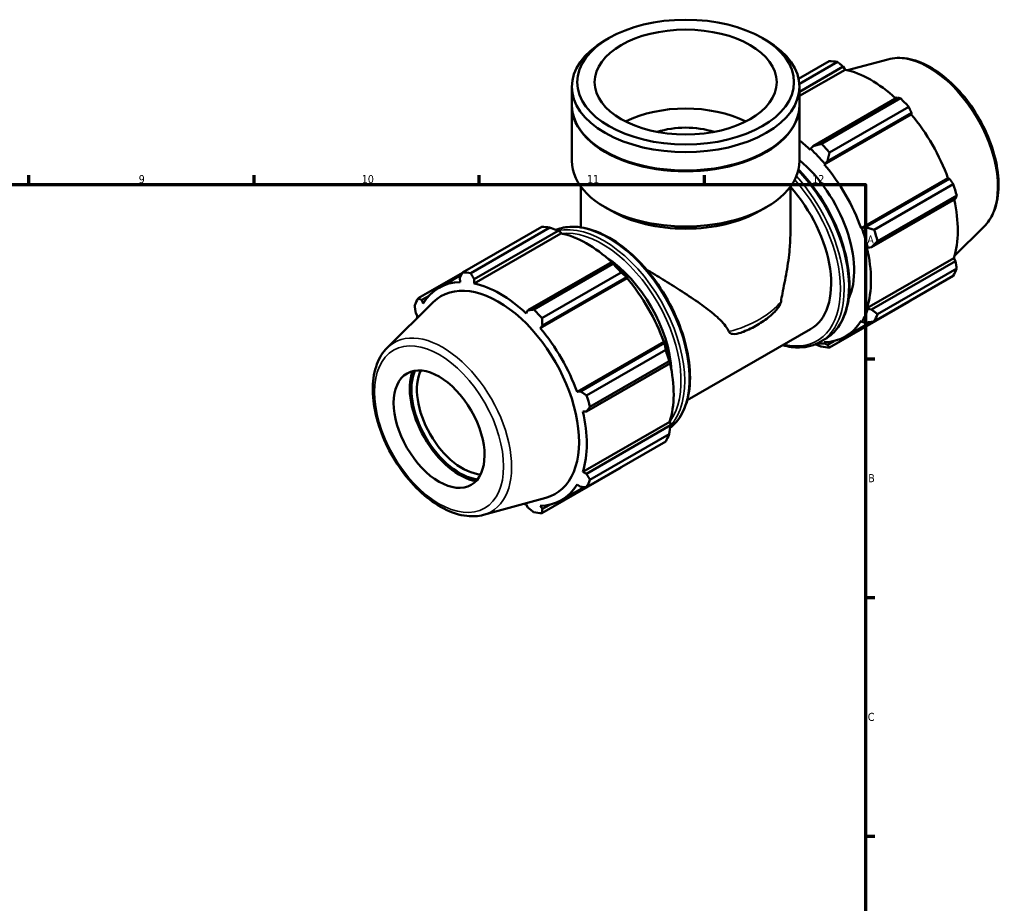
# Model space of a CAD drawing. Header units: millimetres. Extents: x 0 to 931, y 0 to 947.
# Tile 5 of 6: x 558 to 864, y 350 to 625. Entities that reach past the tile are written whole.
import ezdxf

# ---------------------------------------------------------------- set-up
doc = ezdxf.new("R2010")
doc.units = ezdxf.units.MM
for name, color, linetype, lineweight in [('Border (ISO)', 7, 'Continuous', 70), ('Visible (ISO)', 7, 'Continuous', 50), ('Visible Narrow (ISO)', 7, 'Continuous', 35)]:
    doc.layers.add(name, color=color, linetype=linetype, lineweight=lineweight)
doc.styles.add('Note Text (ISO)', font='tahoma.ttf')

# ---------------------------------------------------------------- blocks, each defined once
blk = doc.blocks.new('Borders Default Border')
at = {"layer": 'Border (ISO)'}
for p, q in [((560.67, 574), (560.67, 576.9)), ((630.75, 574), (630.75, 576.9)), ((700.83, 574), (700.83, 576.9)), ((770.92, 574), (770.92, 576.9)), ((821, 519.75), (823.9, 519.75)), ((821, 445.5), (823.9, 445.5)), ((821, 371.25), (823.9, 371.25))]:
    blk.add_line(p, q, dxfattribs=at)
at = {"layer": 'Border (ISO)', "flags": 128}
blk.add_lwpolyline([(20, 20), (20, 574), (821, 574), (821, 20), (20, 20)], dxfattribs=at)
at = {"layer": 'Border (ISO)', "color": 232, "true_color": 0xca0064, "char_height": 2.5, "attachment_point": 7, "style": 'Note Text (ISO)'}
for s, insert in [('9', (594.88, 574.35)), ('10', (664.29, 574.35)), ('11', (734.37, 574.4)), ('12', (804.46, 574.4)), ('A', (821.59, 555.62)), ('B', (821.89, 481.37)), ('C', (821.73, 407.08))]:
    blk.add_mtext(s, dxfattribs=dict(at, insert=insert))

msp = doc.modelspace()

# ---------------------------------------------------------------- linework, layer by layer
at = {"layer": 'Visible (ISO)'}
for p, q in [((741.134, 619.492), (739.928, 618.792)), ((788.991, 619.492), (790.198, 618.792)), ((827.986, 612.893), (815.468, 609.498)), ((800.223, 606.845), (809.768, 612.342)), ((812.299, 612.096), (800.443, 605.269)), ((800.473, 602.769), (814.123, 610.63)), ((814.123, 610.63), (814.667, 609.683)), ((800.473, 601.509), (814.667, 609.683)), ((729.653, 598.706), (729.653, 604.429)), ((800.473, 598.706), (800.473, 604.429)), ((830.861, 600.991), (804.7, 585.926)), ((807.307, 586.61), (831.932, 600.79)), ((729.653, 581.292), (729.653, 598.46)), ((800.473, 581.292), (800.473, 598.46)), ((834.463, 598.121), (809.838, 583.94)), ((808.201, 580.203), (835.224, 595.765)), ((809.182, 581.198), (835.343, 596.263)), ((835.343, 596.263), (835.224, 595.765)), ((804.7, 585.926), (803.946, 585.053)), ((740.141, 584.219), (739.928, 584.342)), ((789.985, 584.219), (790.198, 584.342)), ((803.946, 585.053), (803.859, 584.783)), ((808.201, 580.203), (808.335, 580.424)), ((808.335, 580.424), (809.182, 581.198)), ((732.486, 560.637), (732.486, 573.3)), ((797.64, 558.703), (797.64, 573.3)), ((819.667, 560.344), (846.69, 575.906)), ((847.179, 575.763), (821.018, 560.698)), ((823.721, 559.894), (848.346, 574.075)), ((846.69, 575.906), (847.179, 575.763)), ((849.394, 570.545), (824.77, 556.365)), ((741.939, 565.762), (739.928, 566.929)), ((788.187, 565.762), (790.198, 566.929)), ((822.875, 554.447), (849.036, 569.512)), ((695.663, 546.633), (720.287, 560.813)), ((821.018, 560.698), (819.924, 560.351)), ((857.919, 560.914), (848.699, 551.791)), ((722.818, 560.568), (698.194, 546.388)), ((726.267, 558.776), (699.243, 543.215)), ((699.265, 544.487), (725.425, 559.552)), ((725.425, 559.552), (726.18, 559.146)), ((726.18, 559.146), (726.267, 558.776)), ((819.924, 560.351), (819.667, 560.344)), ((821.465, 554.288), (821.742, 554.23)), ((821.742, 554.23), (822.875, 554.447)), ((742.164, 549.913), (716.003, 534.848)), ((717.827, 535.082), (742.452, 549.262)), ((742.569, 549.708), (742.164, 549.913)), ((821.465, 535.54), (848.489, 551.102)), ((849.036, 550.159), (822.875, 535.094)), ((848.489, 551.102), (849.036, 550.159)), ((695.617, 546.545), (681.78, 538.576)), ((688.323, 541.858), (695.261, 545.853)), ((744.983, 546.592), (720.358, 532.412)), ((848.346, 545.523), (823.721, 531.342)), ((824.77, 533.665), (849.394, 547.845)), ((694.782, 544.922), (694.901, 543.636)), ((699.243, 543.215), (699.265, 544.487)), ((746.824, 544.859), (719.801, 529.297)), ((720.485, 530.12), (746.646, 545.186)), ((746.646, 545.186), (746.958, 545.079)), ((746.958, 545.079), (746.824, 544.859)), ((682.947, 538.053), (685.214, 539.359)), ((672.207, 523.185), (686.543, 537.371)), ((683.436, 536.982), (682.947, 538.053)), ((809.838, 523.286), (834.463, 537.466)), ((681.09, 533.94), (681.637, 532.997)), ((716.003, 534.848), (715.459, 533.877)), ((821.742, 535.28), (821.465, 535.54)), ((822.875, 535.094), (821.742, 535.28)), ((719.801, 529.297), (720.485, 530.12)), ((814.779, 526.679), (822.617, 531.192)), ((819.667, 531.556), (819.924, 531.253)), ((819.924, 531.253), (821.018, 530.981)), ((765.551, 506.847), (803.936, 528.951)), ((758.29, 524.999), (731.267, 509.438)), ((758.482, 524.685), (732.321, 509.62)), ((758.29, 524.999), (758.547, 525.006)), ((758.547, 525.006), (758.482, 524.685)), ((806.957, 525.013), (808.383, 525.834)), ((808.335, 524.527), (808.201, 524.902)), ((809.182, 524.112), (808.335, 524.527)), ((811.208, 525.279), (809.182, 524.112)), ((734.241, 508.366), (758.865, 522.547)), ((734.177, 503.369), (760.338, 518.434)), ((759.914, 519.017), (735.289, 504.836)), ((760.338, 518.434), (760.365, 518.885)), ((732.321, 509.62), (731.267, 509.438)), ((733.065, 503.382), (734.177, 503.369)), ((760.089, 500.196), (733.065, 484.634)), ((760.089, 500.196), (760.365, 499.935)), ((760.365, 499.935), (760.338, 499.082)), ((760.338, 499.082), (734.177, 484.016)), ((758.865, 493.994), (734.241, 479.814)), ((735.289, 482.136), (759.914, 496.317)), ((720.358, 471.757), (744.983, 485.938)), ((734.177, 484.016), (733.065, 484.634)), ((726.379, 475.773), (733.458, 479.849)), ((731.267, 480.649), (732.321, 479.903)), ((702.14, 471.206), (721.605, 476.486)), ((715.459, 474.416), (716.003, 473.469)), ((720.485, 473.035), (719.801, 473.995)), ((722.808, 474.373), (720.485, 473.035))]:
    msp.add_line(p, q, dxfattribs=at)
for centre, major_axis, ratio in [((765.063, 605.818), (33.71, 0), 0.5758617), ((765.063, 605.818), (28.328, 0), 0.5758617), ((688.342, 497.869), (9.981, -17.332), 0.5780931)]:
    msp.add_ellipse(centre, major_axis=major_axis, ratio=ratio, dxfattribs=at)
for centre, major_axis, ratio, start_param, end_param in [((765.063, 604.429), (-35.41, 0), 0.5758617, 5.5016397, 10.2063236), ((822.115, 574.904), (-20.46, 35.53), 0.5780931, 5.8451561, 5.9396837), ((822.775, 575.284), (19.028, -33.043), 0.5780931, 2.0696433, 2.6635608), ((822.115, 574.904), (20.46, -35.53), 0.5780931, 1.9181653, 2.0126929), ((765.063, 598.46), (-35.41, 0), 0.5758617, 6.2771713, 9.4307919), ((765.063, 598.706), (-35.41, 0), 0.5758617, 0, 3.1415927), ((765.063, 581.292), (-28.328, 0), 0.5758617, 3.9922953, 5.4324827), ((822.775, 575.284), (19.028, -33.043), 0.5780931, 1.2672974, 1.8781627), ((765.063, 581.292), (-18, 0), 0.5758617, 4.1988584, 5.2259195), ((795.751, 559.722), (-19.028, 33.043), 0.5780931, 5.1942882, 5.3236938), ((797.491, 560.723), (-20.46, 35.53), 0.5780931, 5.059758, 5.1542856), ((765.063, 598.46), (35.11, 0), 0.5758617, 3.9231383, 5.5016397), ((795.751, 559.722), (19.233, -33.398), 0.5780931, 1.8781627, 2.0526956), ((765.063, 581.292), (-35.41, 0), 0.5758617, 0, 3.1415927), ((795.751, 559.722), (15.345, -26.647), 0.5780931, 0.384838, 2.1392364), ((795.751, 559.722), (-19.028, 33.043), 0.5780931, 4.4088901, 5.0197553), ((788.591, 555.598), (15.345, -26.647), 0.5780931, 0, 1.9288791), ((822.115, 574.904), (20.46, -35.53), 0.5780931, 1.1327672, 1.2272947), ((822.775, 575.284), (19.028, -33.043), 0.5780931, 0.4818993, 1.0759774), ((765.063, 578.976), (32.577, 0), 0.5758617, 3.9231383, 5.5016397), ((732.635, 523.375), (-20.46, 35.53), 0.5780931, 5.8451561, 5.9396837), ((734.374, 524.377), (19.028, -33.043), 0.5780931, 2.0696433, 2.6635608), ((795.751, 559.722), (19.233, -33.398), 0.5780931, 1.0927645, 1.2672974), ((797.491, 560.723), (-20.46, 35.53), 0.5780931, 4.2743598, 4.3688874), ((795.751, 559.722), (-19.028, 33.043), 0.5780931, 3.6234919, 4.2343571), ((738.978, 527.028), (15.345, -26.647), 0.5780931, 0.8482448, 2.2933478), ((732.635, 523.375), (20.46, -35.53), 0.5780931, 1.9181653, 2.0126929), ((734.374, 524.377), (-19.233, 33.398), 0.5780931, 5.0197553, 5.1942882), ((708.01, 509.195), (-20.46, 35.53), 0.5780931, 5.8451561, 5.9396837), ((822.115, 574.904), (20.46, -35.53), 0.5780931, 0.347369, 0.4418966), ((707.351, 508.815), (-19.028, 33.043), 0.5780931, 5.9796864, 6.5905516), ((706.755, 508.472), (-17.733, 30.794), 0.5780931, 2.9904271, 6.4343509), ((707.351, 508.815), (-19.028, 33.043), 0.5780931, 5.1942882, 5.8051535), ((734.374, 524.377), (19.028, -33.043), 0.5780931, 1.2672974, 1.8781627), ((708.01, 509.195), (-20.46, 35.53), 0.5780931, 0.347369, 0.4418966), ((708.01, 509.195), (20.46, -35.53), 0.5780931, 1.9181653, 2.0126929), ((795.751, 559.722), (19.233, -33.398), 0.5780931, 0.3073663, 0.4818993), ((797.491, 560.723), (20.46, -35.53), 0.5780931, 0.347369, 0.4418966), ((707.351, 508.815), (19.028, -33.043), 0.5780931, 3.6234919, 3.6506343), ((795.751, 559.722), (19.028, -33.043), 0.5780931, 5.9796864, 6.5905516), ((707.351, 508.815), (-19.028, 33.043), 0.5780931, 4.4088901, 5.0197553), ((734.374, 524.377), (-19.233, 33.398), 0.5780931, 4.2343571, 4.4088901), ((795.751, 559.722), (19.233, -33.398), 0.5780931, 5.8927531, 5.9796864), ((732.635, 523.375), (20.46, -35.53), 0.5780931, 1.1327672, 1.2272947), ((797.491, 560.723), (20.46, -35.53), 0.5780931, 5.8451561, 5.9396837), ((734.374, 524.377), (19.028, -33.043), 0.5780931, 0.4818993, 1.0759774), ((694.735, 501.55), (-10.94, 18.997), 0.5780931, 0.4501195, 2.6914732), ((694.735, 501.55), (10.579, -18.372), 0.5780931, 3.5447904, 5.8799875), ((695.584, 502.039), (9.981, -17.332), 0.5780931, 3.511361, 5.913417), ((708.01, 509.195), (20.46, -35.53), 0.5780931, 1.1327672, 1.2272947), ((707.351, 508.815), (-19.028, 33.043), 0.5780931, 3.6234919, 4.2343571), ((732.635, 523.375), (20.46, -35.53), 0.5780931, 0.347369, 0.4418966), ((708.01, 509.195), (20.46, -35.53), 0.5780931, 0.347369, 0.4418966), ((707.351, 508.815), (19.028, -33.043), 0.5780931, 5.9796864, 6.5905516), ((707.351, 508.815), (19.028, -33.043), 0.5780931, 5.7741437, 5.8051535), ((708.01, 509.195), (20.46, -35.53), 0.5780931, 5.8451561, 5.9396837)]:
    msp.add_ellipse(centre, major_axis=major_axis, ratio=ratio, start_param=start_param, end_param=end_param, dxfattribs=at)
for points, knots in [([(827.986, 612.893), (829.864, 613.402), (831.896, 613.464), (836.244, 612.748), (838.573, 611.893), (843.253, 609.323), (845.604, 607.574), (850.035, 603.394), (852.114, 600.965), (855.802, 595.679), (857.412, 592.826), (860.015, 586.966), (861.008, 583.961), (862.27, 578.07), (862.536, 575.186), (862.274, 569.819), (861.744, 567.333), (860.075, 563.54), (859.111, 562.093), (857.919, 560.914)], [5.6508865, 5.6508865, 5.6508865, 5.6508865, 5.9414672, 5.9414672, 6.2600776, 6.2600776, 6.59097, 6.59097, 6.9211718, 6.9211718, 7.2498571, 7.2498571, 7.5786217, 7.5786217, 7.9089938, 7.9089938, 8.2396148, 8.2396148, 8.4901479, 8.4901479, 8.4901479, 8.4901479]), ([(800.173, 578.643), (801.034, 577.757), (801.875, 576.826), (805.075, 573.033), (807.25, 569.882), (810.966, 563.246), (812.506, 559.762), (814.8, 552.804), (815.552, 549.332), (816.184, 542.737), (816.062, 539.616), (814.933, 534.052), (813.927, 531.604), (811.38, 528.04), (809.986, 526.757), (808.383, 525.834)], [6.6575529, 6.6575529, 6.6575529, 6.6575529, 6.7683308, 6.7683308, 7.0913845, 7.0913845, 7.4141927, 7.4141927, 7.737316, 7.737316, 8.0610677, 8.0610677, 8.3836775, 8.3836775, 8.6413135, 8.6413135, 8.6413135, 8.6413135]), ([(724.707, 559.836), (726.226, 560.453), (727.885, 560.782), (732.058, 560.872), (734.652, 560.364), (739.995, 558.295), (742.747, 556.707), (748.096, 552.619), (750.692, 550.118), (755.462, 544.463), (757.637, 541.312), (761.353, 534.676), (762.893, 531.192), (765.187, 524.234), (765.939, 520.761), (766.571, 514.167), (766.449, 511.046), (765.32, 505.481), (764.314, 503.034), (762.121, 499.965), (761.221, 499.019), (760.213, 498.234)], [5.5790957, 5.5790957, 5.5790957, 5.5790957, 5.8061874, 5.8061874, 6.121586, 6.121586, 6.4446419, 6.4446419, 6.7683308, 6.7683308, 7.0913845, 7.0913845, 7.4141927, 7.4141927, 7.737316, 7.737316, 8.0610677, 8.0610677, 8.3836775, 8.3836775, 8.5606744, 8.5606744, 8.5606744, 8.5606744]), ([(794.737, 537.578), (794.86, 538.388), (795.008, 539.215), (795.575, 542.217), (796.052, 544.475), (796.874, 549.141), (797.219, 551.532), (797.564, 555.521), (797.639, 557.131), (797.64, 558.703)], [11.1058693, 11.1058693, 11.1058693, 11.1058693, 11.3815236, 11.3815236, 12.0880952, 12.0880952, 12.7946669, 12.7946669, 13.2782226, 13.2782226, 13.2782226, 13.2782226]), ([(752.871, 547.533), (754.57, 546.511), (756.286, 545.467), (759.81, 543.295), (761.608, 542.168), (765.17, 539.884), (767.041, 538.654), (770.582, 536.193), (772.255, 534.964), (775.229, 532.483), (776.526, 531.247), (777.899, 529.362), (778.235, 528.815), (778.507, 528.232)], [6.6515046, 6.6515046, 6.6515046, 6.6515046, 7.2208681, 7.2208681, 7.8486655, 7.8486655, 8.5552371, 8.5552371, 9.2618087, 9.2618087, 9.9683804, 9.9683804, 10.2440347, 10.2440347, 10.2440347, 10.2440347]), ([(792.774, 534.398), (793.145, 534.774), (793.539, 535.218), (794.125, 536.049), (794.353, 536.429), (794.619, 537.07), (794.699, 537.325), (794.737, 537.578)], [-0.38950064, -0.38950064, -0.38950064, -0.38950064, -0.20791636, -0.20791636, -0.07984911, -0.07984911, -0.00001372, -0.00001372, -0.00001372, -0.00001372]), ([(783.045, 528.168), (783.811, 528.479), (784.558, 528.812), (786.008, 529.519), (786.711, 529.893), (788.068, 530.683), (788.723, 531.099), (789.978, 531.971), (790.579, 532.428), (791.722, 533.382), (792.264, 533.88), (792.774, 534.398)], [4.54149793, 4.54149793, 4.54149793, 4.54149793, 4.62961059, 4.62961059, 4.71772325, 4.71772325, 4.80583591, 4.80583591, 4.89394857, 4.89394857, 4.98206123, 4.98206123, 4.98206123, 4.98206123]), ([(778.507, 528.232), (778.598, 528.035), (778.735, 527.868), (779.129, 527.593), (779.372, 527.511), (780.457, 527.327), (781.5, 527.613), (782.498, 527.954), (782.771, 528.057), (783.045, 528.168)], [-2.92827474, -2.92827474, -2.92827474, -2.92827474, -2.82065689, -2.82065689, -2.70046823, -2.70046823, -2.29718943, -2.29718943, -2.14959015, -2.14959015, -2.14959015, -2.14959015]), ([(806.957, 525.013), (805.05, 523.915), (802.851, 523.331), (798.818, 523.243), (797.061, 523.474), (795.265, 523.958)], [2.3581282, 2.3581282, 2.3581282, 2.3581282, 2.66459471, 2.66459471, 2.88252007, 2.88252007, 2.88252007, 2.88252007]), ([(672.207, 523.185), (670.824, 521.817), (669.75, 520.091), (668.187, 515.971), (667.758, 513.527), (667.632, 508.189), (667.964, 505.278), (669.355, 499.348), (670.413, 496.33), (673.133, 490.488), (674.792, 487.663), (678.554, 482.47), (680.656, 480.103), (685.117, 476.054), (687.478, 474.376), (692.252, 471.91), (694.668, 471.12), (698.786, 470.66), (700.521, 470.767), (702.14, 471.206)], [0.9346301, 0.9346301, 0.9346301, 0.9346301, 1.2252108, 1.2252108, 1.5438212, 1.5438212, 1.8747136, 1.8747136, 2.2049154, 2.2049154, 2.5336007, 2.5336007, 2.8623653, 2.8623653, 3.1927374, 3.1927374, 3.5233584, 3.5233584, 3.7738915, 3.7738915, 3.7738915, 3.7738915])]:
    msp.add_open_spline(points, degree=3, knots=knots, dxfattribs=at)
for points, weights in [([(814.123, 610.63), (813.233, 611.35), (812.299, 612.096)], [1.00222338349, 1.00151994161, 1]), ([(831.932, 600.79), (831.389, 600.895), (830.861, 600.991)], [1, 1.00151994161, 1.00222338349]), ([(835.343, 596.263), (834.916, 597.175), (834.463, 598.121)], [1.00222338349, 1.00151994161, 1]), ([(807.307, 586.61), (805.966, 586.254), (804.7, 585.926)], [1.01598000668, 1.01136250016, 1.00594412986]), ([(809.182, 581.198), (809.492, 582.535), (809.838, 583.94)], [1.00594412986, 1.01136250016, 1.01598000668]), ([(848.346, 574.075), (847.754, 574.938), (847.179, 575.763)], [1, 1.00151994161, 1.00222338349]), ([(849.036, 569.512), (849.215, 570.02), (849.394, 570.545)], [1.00222338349, 1.00151994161, 1]), ([(823.721, 559.894), (822.331, 560.298), (821.018, 560.698)], [1.01598000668, 1.01136250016, 1.00594412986]), ([(722.818, 560.568), (724.16, 560.056), (725.425, 559.552)], [1.01598000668, 1.01136250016, 1.00594412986]), ([(822.875, 554.447), (823.791, 555.379), (824.77, 556.365)], [1.00594412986, 1.01136250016, 1.01598000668]), ([(742.164, 549.913), (742.316, 549.601), (742.452, 549.262)], [1.00594412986, 1.01136250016, 1.01598000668]), ([(849.394, 547.845), (849.215, 549.028), (849.036, 550.159)], [1, 1.00151994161, 1.00222338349]), ([(694.782, 544.922), (695.21, 545.758), (695.663, 546.633)], [1.00222338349, 1.00151994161, 1]), ([(698.194, 546.388), (698.736, 545.416), (699.265, 544.487)], [1, 1.00151994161, 1.00222338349]), ([(744.983, 546.592), (745.843, 545.881), (746.646, 545.186)], [1.01598000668, 1.01136250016, 1.00594412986]), ([(681.09, 533.94), (680.911, 535.071), (680.732, 536.254)], [1.00222338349, 1.00151994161, 1]), ([(681.78, 538.576), (682.372, 538.307), (682.947, 538.053)], [1, 1.00151994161, 1.00222338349]), ([(834.463, 537.466), (834.486, 537.51), (834.509, 537.554)], [1, 1.0000765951, 1.00015111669]), ([(716.003, 534.848), (716.893, 534.96), (717.827, 535.082)], [1.00222338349, 1.00151994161, 1]), ([(824.77, 533.665), (823.791, 534.387), (822.875, 535.094)], [1.01598000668, 1.01136250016, 1.00594412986]), ([(720.358, 532.412), (720.419, 531.241), (720.485, 530.12)], [1, 1.00151994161, 1.00222338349]), ([(821.018, 530.981), (822.331, 531.151), (823.721, 531.342)], [1.00594412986, 1.01136250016, 1.01598000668]), ([(758.482, 524.685), (758.681, 523.644), (758.865, 522.547)], [1.00594412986, 1.01136250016, 1.01598000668]), ([(805.419, 524.263), (806.343, 523.899), (807.307, 523.531)], [1.00891983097, 1.01265726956, 1.01598000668]), ([(809.838, 523.286), (809.492, 523.701), (809.182, 524.112)], [1.01598000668, 1.01136250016, 1.00594412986]), ([(759.914, 519.017), (760.142, 518.726), (760.338, 518.434)], [1.01598000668, 1.01136250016, 1.00594412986]), ([(732.321, 509.62), (733.258, 509.004), (734.241, 508.366)], [1.00222338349, 1.00151994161, 1]), ([(735.289, 504.836), (734.718, 504.086), (734.177, 503.369)], [1, 1.00151994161, 1.00222338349]), ([(760.338, 499.082), (760.142, 497.734), (759.914, 496.317)], [1.00594412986, 1.01136250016, 1.01598000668]), ([(745.069, 486.05), (745.026, 485.994), (744.983, 485.938)], [1.01550987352, 1.01574596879, 1.01598000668]), ([(734.177, 484.016), (734.718, 483.094), (735.289, 482.136)], [1.00222338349, 1.00151994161, 1]), ([(734.241, 479.814), (733.258, 479.857), (732.321, 479.903)], [1, 1.00151994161, 1.00222338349]), ([(717.827, 472.003), (716.893, 472.749), (716.003, 473.469)], [1, 1.00151994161, 1.00222338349]), ([(720.485, 473.035), (720.419, 472.407), (720.358, 471.757)], [1.00222338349, 1.00151994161, 1])]:
    msp.add_rational_spline(points, weights, degree=2, dxfattribs=at)
at = {"layer": 'Visible Narrow (ISO)'}
for centre, major_axis, ratio, start_param, end_param in [((840.664, 585.585), (-15.139, 26.289), 0.5780931, 3.2927583, 6.1320197), ((789.156, 555.924), (17.8, -30.911), 0.5780931, 0, 1.9353253), ((790.582, 556.745), (17.8, -30.911), 0.5780931, 0, 1.9718037), ((788.591, 555.598), (17.401, -30.218), 0.5780931, 5.7921536, 8.2058457), ((740.969, 528.175), (-17.8, 30.911), 0.5780931, 3.2260452, 6.2000593), ((739.543, 527.354), (17.8, -30.911), 0.5780931, 0.1832522, 2.9598557), ((738.978, 527.028), (-17.401, 30.218), 0.5780931, 3.3878109, 6.0412241), ((765.063, 545.32), (-32.577, 0), 0.5758617, 1.9961796, 2.7162094), ((689.462, 498.514), (-15.139, 26.289), 0.5780931, 2.9904271, 6.4343509)]:
    msp.add_ellipse(centre, major_axis=major_axis, ratio=ratio, start_param=start_param, end_param=end_param, dxfattribs=at)
msp.add_ellipse((688.342, 497.869), major_axis=(14.163, -24.594), ratio=0.5780931, dxfattribs=at)

# ---------------------------------------------------------------- block references
msp.add_blockref('Borders Default Border', (0, 0))

doc.saveas('drawing.dxf')
